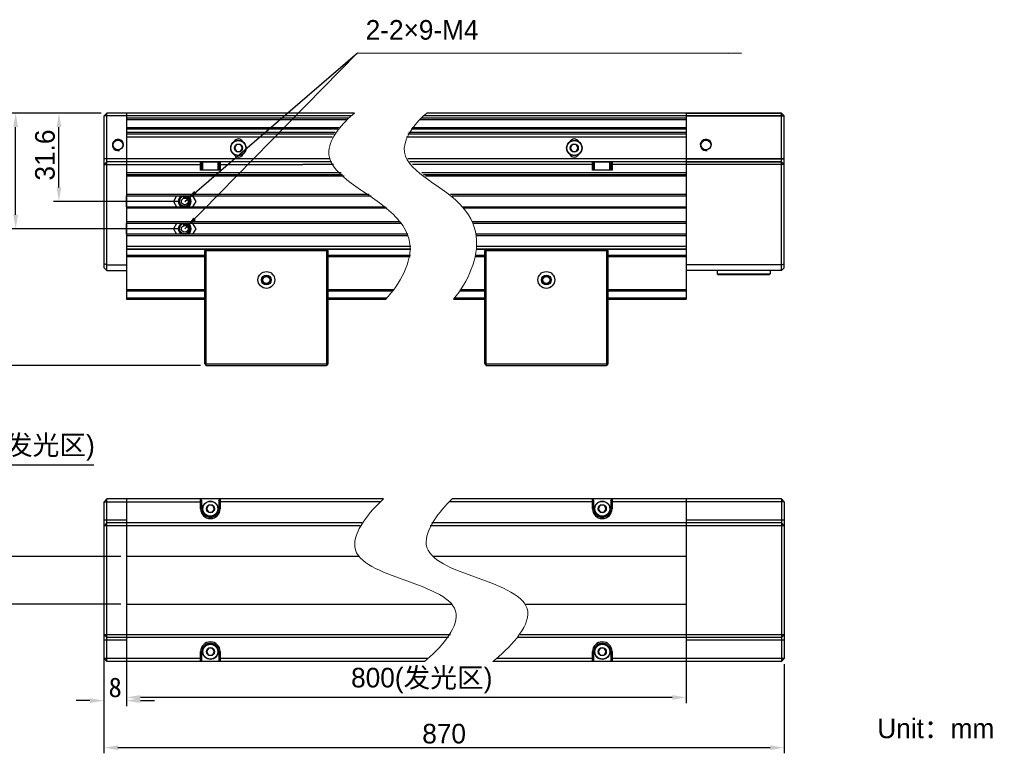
# Model space of a CAD drawing. Header units: millimetres. Extents: x 36 to 303, y 54 to 189.
# Tile 2 of 2: x 127 to 303, y 54 to 185. Entities that reach past the tile are written whole.
import ezdxf

# ---------------------------------------------------------------- set-up
doc = ezdxf.new("R2010")
doc.units = ezdxf.units.MM
doc.header["$PDSIZE"] = -5
for name, color, linetype, lineweight in [('标注', 3, 'Continuous', 25), ('粗实线', 7, 'Continuous', 30), ('细实线', 7, 'Continuous', 15)]:
    doc.layers.add(name, color=color, linetype=linetype, lineweight=lineweight)
doc.dimstyles.new('CST Standard', dxfattribs={"dimtxt": 3.5, "dimasz": 2.5, "dimexe": 1, "dimexo": 1, "dimgap": 0.6, "dimtad": 1, "dimtoh": 1, "dimdsep": 46, "dimtxsty": 'Standard', "dimcen": -2.5, "dimdle": 5, "dimadec": 1, "dimazin": 2, "dimtfac": 1, "dimtofl": 0, "dimtmove": 0, "dimatfit": 0, "dimfxl": 1, "dimtolj": 1, "dimarcsym": 0})

# ---------------------------------------------------------------- blocks, each defined once
blk = doc.blocks.new('*X1')
at = {"layer": 'Defpoints', "color": 0}
for p in [(119.39, 89.58), (145.99, 89.58), (145.99, 81.08)]:
    blk.add_point(p, dxfattribs=at)
at = {"layer": '标注', "color": 9, "linetype": 'Continuous', "lineweight": -2, "ltscale": 3}
for p, q in [((117.29, 92.08), (117.29, 105.93)), ((117.29, 105.93), (140.16, 105.93)), ((117.29, 78.58), (117.29, 76.08))]:
    blk.add_line(p, q, dxfattribs=at)
at = {"layer": '标注', "color": 0, "linetype": 'Continuous', "lineweight": -2, "ltscale": 3}
for p, q in [((144.99, 89.58), (116.29, 89.58)), ((144.99, 81.08), (116.29, 81.08))]:
    blk.add_line(p, q, dxfattribs=at)
at = {"layer": '标注', "color": 9}
for points in [[(116.88, 92.08), (117.71, 92.08), (117.29, 89.58)], [(117.71, 78.58), (116.88, 78.58), (117.29, 81.08)]]:
    blk.add_solid(points, dxfattribs=at)
at = {"layer": '标注', "color": 7, "insert": (129.03, 108.94), "char_height": 3.5, "attachment_point": 5}
blk.add_mtext('\\A1;{\\fFZLanTingHei-R-GBK|b0|i0|c134|p2;\\C0;17(发光区)}', dxfattribs=at)
blk = doc.blocks.new('*X2')
at = {"layer": 'Defpoints', "color": 0}
for p in [(145.99, 89.58), (245.99, 89.58), (145.99, 64.4)]:
    blk.add_point(p, dxfattribs=at)
at = {"layer": '标注', "color": 0, "linetype": 'Continuous', "lineweight": -2, "ltscale": 3}
for p, q in [((145.99, 88.58), (145.99, 63.4)), ((245.99, 88.58), (245.99, 63.4))]:
    blk.add_line(p, q, dxfattribs=at)
at = {"layer": '标注', "color": 9, "linetype": 'Continuous', "lineweight": -2, "ltscale": 3}
blk.add_line((243.49, 64.4), (148.49, 64.4), dxfattribs=at)
at = {"layer": '标注', "color": 9}
for points in [[(148.49, 64.82), (148.49, 63.99), (145.99, 64.4)], [(243.49, 63.99), (243.49, 64.82), (245.99, 64.4)]]:
    blk.add_solid(points, dxfattribs=at)
at = {"layer": '标注', "color": 7, "insert": (198.75, 67.41), "char_height": 3.5, "attachment_point": 5}
blk.add_mtext('\\A1;{\\fFZLanTingHei-R-GBK|b0|i0|c134|p2;\\C0;800(发光区)}', dxfattribs=at)
blk = doc.blocks.new('*X3')
at = {"layer": 'Defpoints', "color": 0}
for p in [(126.21, 168.73), (142.49, 168.73), (156.41, 148.06)]:
    blk.add_point(p, dxfattribs=at)
at = {"layer": '标注', "color": 0, "linetype": 'Continuous', "lineweight": -2, "ltscale": 3}
for p, q in [((141.49, 168.73), (125.21, 168.73)), ((155.41, 148.06), (125.21, 148.06))]:
    blk.add_line(p, q, dxfattribs=at)
at = {"layer": '标注', "color": 9, "linetype": 'Continuous', "lineweight": -2, "ltscale": 3}
blk.add_line((126.21, 150.56), (126.21, 166.23), dxfattribs=at)
at = {"layer": '标注', "color": 9}
for points in [[(126.63, 166.23), (125.79, 166.23), (126.21, 168.73)], [(125.79, 150.56), (126.63, 150.56), (126.21, 148.06)]]:
    blk.add_solid(points, dxfattribs=at)
at = {"layer": '标注', "color": 7, "insert": (123.75, 158.13), "char_height": 3.5, "attachment_point": 5, "rotation": 90}
blk.add_mtext('\\A1;\\A1;{\\fFZLanTingHei-R-GBK|b0|i0|c134|p2;\\C0;41.4}', dxfattribs=at)
blk = doc.blocks.new('*X4')
at = {"layer": 'Defpoints', "color": 0}
for p in [(142.49, 168.73), (119.24, 123.68), (160.24, 123.68)]:
    blk.add_point(p, dxfattribs=at)
at = {"layer": '标注', "color": 0, "linetype": 'Continuous', "lineweight": -2, "ltscale": 3}
for p, q in [((141.49, 168.73), (118.24, 168.73)), ((159.24, 123.68), (118.24, 123.68))]:
    blk.add_line(p, q, dxfattribs=at)
at = {"layer": '标注', "color": 9, "linetype": 'Continuous', "lineweight": -2, "ltscale": 3}
blk.add_line((119.24, 166.23), (119.24, 126.18), dxfattribs=at)
at = {"layer": '标注', "color": 9}
for points in [[(119.65, 166.23), (118.82, 166.23), (119.24, 168.73)], [(118.82, 126.18), (119.65, 126.18), (119.24, 123.68)]]:
    blk.add_solid(points, dxfattribs=at)
at = {"layer": '标注', "color": 7, "insert": (116.74, 148.52), "char_height": 3.5, "attachment_point": 5, "rotation": 90}
blk.add_mtext('\\A1;\\A1;{\\fFZLanTingHei-R-GBK|b0|i0|c134|p2;\\C0;90.1}', dxfattribs=at)
blk = doc.blocks.new('*X5')
at = {"layer": 'Defpoints', "color": 0}
for p in [(133.95, 168.73), (142.49, 168.73), (156.41, 152.96)]:
    blk.add_point(p, dxfattribs=at)
at = {"layer": '标注', "color": 0, "linetype": 'Continuous', "lineweight": -2, "ltscale": 3}
for p, q in [((141.49, 168.73), (132.95, 168.73)), ((155.41, 152.96), (132.95, 152.96))]:
    blk.add_line(p, q, dxfattribs=at)
at = {"layer": '标注', "color": 9, "linetype": 'Continuous', "lineweight": -2, "ltscale": 3}
blk.add_line((133.95, 155.46), (133.95, 166.23), dxfattribs=at)
at = {"layer": '标注', "color": 9}
for points in [[(134.36, 166.23), (133.53, 166.23), (133.95, 168.73)], [(133.53, 155.46), (134.36, 155.46), (133.95, 152.96)]]:
    blk.add_solid(points, dxfattribs=at)
at = {"layer": '标注', "color": 7, "insert": (131.46, 161.23), "char_height": 3.5, "attachment_point": 5, "rotation": 90}
blk.add_mtext('\\A1;\\A1;{\\fFZLanTingHei-R-GBK|b0|i0|c134|p2;\\C0;31.6}', dxfattribs=at)
blk = doc.blocks.new('*X6')
at = {"layer": '标注', "linetype": 'Continuous', "ltscale": 3}
blk.add_hatch(color=9, dxfattribs=at).paths.add_polyline_path([(156.41, 148.06), (157.94, 150.06), (158.39, 149.62)], flags=0)
at = {"layer": '标注', "color": 9, "linetype": 'Continuous', "ltscale": 3}
for p, q in [((156.41, 148.06), (187.25, 179.5)), ((187.25, 179.5), (255.87, 179.42))]:
    blk.add_line(p, q, dxfattribs=at)
at = {"layer": '标注', "color": 7, "ltscale": 3}
blk.add_line((255.87, 179.42), (255.87, 179.42), dxfattribs=at)
blk = doc.blocks.new('*X7')
at = {"layer": '标注', "linetype": 'Continuous', "ltscale": 3}
blk.add_hatch(color=9, dxfattribs=at).paths.add_polyline_path([(156.41, 152.96), (158.1, 154.82), (158.51, 154.35)], flags=0)
at = {"layer": '标注', "color": 9, "linetype": 'Continuous', "ltscale": 3}
for p, q in [((156.41, 152.96), (187.25, 179.5)), ((187.25, 179.5), (253.62, 179.42))]:
    blk.add_line(p, q, dxfattribs=at)
at = {"layer": '标注', "color": 7, "ltscale": 3}
blk.add_line((253.62, 179.42), (253.62, 179.42), dxfattribs=at)
blk = doc.blocks.new('*X8')
at = {"layer": 'Defpoints', "color": 0}
for p in [(141.99, 99.33), (263.49, 71.33), (141.99, 55.43)]:
    blk.add_point(p, dxfattribs=at)
at = {"layer": '标注', "color": 0, "linetype": 'Continuous', "lineweight": -2, "ltscale": 3}
for p, q in [((141.99, 98.33), (141.99, 54.43)), ((263.49, 70.33), (263.49, 54.43))]:
    blk.add_line(p, q, dxfattribs=at)
at = {"layer": '标注', "color": 9, "linetype": 'Continuous', "lineweight": -2, "ltscale": 3}
blk.add_line((260.99, 55.43), (144.49, 55.43), dxfattribs=at)
at = {"layer": '标注', "color": 9}
for points in [[(144.49, 55.84), (144.49, 55.01), (141.99, 55.43)], [(260.99, 55.01), (260.99, 55.84), (263.49, 55.43)]]:
    blk.add_solid(points, dxfattribs=at)
at = {"layer": '标注', "color": 7, "insert": (202.74, 57.91), "char_height": 3.5, "attachment_point": 5}
blk.add_mtext('\\A1;{\\fFZLanTingHei-R-GBK|b0|i0|c134|p2;\\C0;870}', dxfattribs=at)
blk = doc.blocks.new('*X12')
at = {"layer": 'Defpoints', "color": 0}
for p in [(141.99, 71.33), (145.99, 71.33), (141.99, 63.83)]:
    blk.add_point(p, dxfattribs=at)
at = {"layer": '标注', "color": 0, "linetype": 'Continuous', "lineweight": -2, "ltscale": 3}
for p, q in [((141.99, 70.33), (141.99, 62.83)), ((145.99, 70.33), (145.99, 62.83))]:
    blk.add_line(p, q, dxfattribs=at)
at = {"layer": '标注', "color": 9, "linetype": 'Continuous', "lineweight": -2, "ltscale": 3}
for p, q in [((139.49, 63.83), (136.99, 63.83)), ((148.49, 63.83), (150.99, 63.83))]:
    blk.add_line(p, q, dxfattribs=at)
at = {"layer": '标注', "color": 9}
for points in [[(139.49, 63.41), (139.49, 64.24), (141.99, 63.83)], [(148.49, 64.24), (148.49, 63.41), (145.99, 63.83)]]:
    blk.add_solid(points, dxfattribs=at)
at = {"layer": '标注', "color": 7, "insert": (143.99, 66.18), "char_height": 3.5, "attachment_point": 5}
blk.add_mtext('\\A1;8', dxfattribs=at)

msp = doc.modelspace()

# ---------------------------------------------------------------- linework, layer by layer
at = {"layer": '标注', "color": 0, "ltscale": 3}
for p, q in [((145.9923, 151.981), (145.9923, 153.931)), ((145.9923, 147.081), (145.9923, 149.031))]:
    msp.add_line(p, q, dxfattribs=at)
at = {"layer": '粗实线', "color": 0, "linetype": 'Continuous'}
for p, q in [((141.9923, 168.231), (142.4923, 168.731)), ((141.9923, 141.1048), (141.9923, 168.231)), ((186.1466, 168.231), (141.9923, 168.231)), ((142.4923, 140.6048), (142.4923, 168.731)), ((186.7517, 168.731), (142.4923, 168.731)), ((145.9923, 168.731), (145.9923, 135.481)), ((145.9923, 167.856), (185.7167, 167.856)), ((145.9923, 167.606), (185.4416, 167.606)), ((198.3938, 167.606), (245.9923, 167.606)), ((198.6536, 167.856), (245.9923, 167.856)), ((263.4923, 168.231), (199.0608, 168.231)), ((262.9923, 168.731), (199.6358, 168.731)), ((245.9923, 168.731), (245.9923, 135.481)), ((183.9865, 166.106), (145.9923, 166.106)), ((183.7778, 165.856), (145.9923, 165.856)), ((245.9923, 165.856), (196.8472, 165.856)), ((245.9923, 166.106), (197.0375, 166.106)), ((183.3008, 165.231), (145.9923, 165.231)), ((183.1287, 164.981), (145.9923, 164.981)), ((145.9923, 164.481), (182.8181, 164.481)), ((195.9923, 164.481), (245.9923, 164.481)), ((245.9923, 164.981), (196.2695, 164.981)), ((245.9923, 165.231), (196.42, 165.231)), ((165.6335, 163.1062), (165.2748, 162.4848)), ((165.2748, 162.4848), (165.6335, 161.8634)), ((166.351, 163.1062), (165.6335, 163.1062)), ((165.6335, 161.8634), (166.351, 161.8634)), ((166.7098, 162.4848), (166.351, 163.1062)), ((166.351, 161.8634), (166.7098, 162.4848)), ((225.6335, 163.1062), (225.2748, 162.4848)), ((225.2748, 162.4848), (225.6335, 161.8634)), ((226.351, 163.1062), (225.6335, 163.1062)), ((225.6335, 161.8634), (226.351, 161.8634)), ((226.7098, 162.4848), (226.351, 163.1062)), ((226.351, 161.8634), (226.7098, 162.4848)), ((182.3885, 160.531), (141.9923, 160.531)), ((263.4923, 160.531), (196.2569, 160.531)), ((141.9923, 159.531), (142.4923, 160.031)), ((141.9923, 159.531), (159.4923, 159.531)), ((159.6673, 160.031), (142.4923, 160.031)), ((159.2423, 158.531), (159.2423, 160.031)), ((159.4923, 159.781), (159.2423, 160.031)), ((162.7423, 158.531), (159.2423, 158.531)), ((159.4923, 158.531), (159.4923, 159.781)), ((159.4923, 159.781), (159.6173, 159.781)), ((159.6173, 159.981), (159.6673, 160.031)), ((159.6173, 158.531), (159.6173, 159.981)), ((162.3673, 159.981), (159.6173, 159.981)), ((162.3173, 160.031), (159.6673, 160.031)), ((177.3173, 160.031), (162.3173, 160.031)), ((162.3673, 159.981), (162.3173, 160.031)), ((162.3673, 158.531), (162.3673, 159.981)), ((162.3673, 159.781), (162.4923, 159.781)), ((162.4923, 159.781), (162.7423, 160.031)), ((162.4923, 159.781), (162.4923, 158.531)), ((162.4923, 159.531), (177.4923, 159.531)), ((162.7423, 160.031), (162.7423, 158.531)), ((182.6453, 160.031), (177.3173, 160.031)), ((182.9717, 159.531), (177.4923, 159.531)), ((214.6673, 160.031), (196.6333, 160.031)), ((214.4923, 159.531), (197.0799, 159.531)), ((229.4923, 159.531), (214.4923, 159.531)), ((229.6673, 160.031), (214.6673, 160.031)), ((229.4923, 159.781), (229.2423, 160.031)), ((229.2423, 158.531), (229.2423, 160.031)), ((232.7423, 158.531), (229.2423, 158.531)), ((229.4923, 159.781), (229.6173, 159.781)), ((229.4923, 158.531), (229.4923, 159.781)), ((229.6173, 159.981), (229.6673, 160.031)), ((232.3673, 159.981), (229.6173, 159.981)), ((229.6173, 158.531), (229.6173, 159.981)), ((232.3173, 160.031), (229.6673, 160.031)), ((232.3673, 159.981), (232.3173, 160.031)), ((262.9923, 160.031), (232.3173, 160.031)), ((232.3673, 158.531), (232.3673, 159.981)), ((232.3673, 159.781), (232.4923, 159.781)), ((232.4923, 159.781), (232.7423, 160.031)), ((232.4923, 159.781), (232.4923, 158.531)), ((263.4923, 159.531), (232.4923, 159.531)), ((232.7423, 160.031), (232.7423, 158.531)), ((184.3297, 158.031), (145.9923, 158.031)), ((145.9923, 157.781), (184.6044, 157.781)), ((145.9923, 157.531), (184.8909, 157.531)), ((245.9923, 158.031), (198.7648, 158.031)), ((199.0838, 157.781), (245.9923, 157.781)), ((199.4103, 157.531), (245.9923, 157.531)), ((189.3789, 154.181), (145.9923, 154.181)), ((145.9923, 153.931), (189.7249, 153.931)), ((245.9923, 154.181), (203.8599, 154.181)), ((204.1565, 153.931), (245.9923, 153.931)), ((145.9923, 151.981), (192.2449, 151.981)), ((192.5354, 151.731), (145.9923, 151.731)), ((206.12, 151.981), (245.9923, 151.981)), ((245.9923, 151.731), (206.3242, 151.731)), ((194.901, 149.281), (145.9923, 149.281)), ((195.0912, 149.031), (145.9923, 149.031)), ((245.9923, 149.281), (207.8328, 149.281)), ((245.9923, 149.031), (207.9409, 149.031)), ((196.234, 147.081), (145.9923, 147.081)), ((196.336, 146.831), (145.9923, 146.831)), ((245.9923, 147.081), (208.52, 147.081)), ((245.9923, 146.831), (208.5615, 146.831)), ((145.9923, 144.981), (196.7689, 144.981)), ((145.9923, 144.481), (196.7921, 144.481)), ((160.1584, 144.3472), (145.9923, 144.3472)), ((160.2423, 144.431), (159.9923, 144.181)), ((160.2423, 144.181), (160.1173, 144.306)), ((160.2423, 144.431), (181.7423, 144.431)), ((181.7423, 144.431), (181.9923, 144.181)), ((181.8673, 144.306), (181.7423, 144.181)), ((196.7921, 144.3472), (181.8262, 144.3472)), ((210.1584, 144.3472), (208.604, 144.3472)), ((208.6175, 144.481), (245.9923, 144.481)), ((208.653, 144.981), (245.9923, 144.981)), ((210.2423, 144.431), (209.9923, 144.181)), ((210.2423, 144.181), (210.1173, 144.306)), ((210.2423, 144.431), (231.7423, 144.431)), ((231.7423, 144.431), (231.9923, 144.181)), ((231.8673, 144.306), (231.7423, 144.181)), ((245.9923, 144.3472), (231.8262, 144.3472)), ((145.9923, 143.381), (159.9923, 143.381)), ((145.9923, 143.131), (159.9923, 143.131)), ((159.9923, 123.931), (159.9923, 144.181)), ((160.2423, 123.931), (160.2423, 144.181)), ((160.2423, 144.181), (181.7423, 144.181)), ((181.7423, 144.181), (181.7423, 123.931)), ((181.9923, 144.181), (181.9923, 123.931)), ((181.9923, 143.381), (196.7192, 143.381)), ((181.9923, 143.131), (196.6805, 143.131)), ((208.4058, 143.131), (209.9923, 143.131)), ((208.4573, 143.381), (209.9923, 143.381)), ((209.9923, 123.931), (209.9923, 144.181)), ((210.2423, 144.181), (231.7423, 144.181)), ((210.2423, 123.931), (210.2423, 144.181)), ((231.7423, 144.181), (231.7423, 123.931)), ((231.9923, 144.181), (231.9923, 123.931)), ((231.9923, 143.381), (245.9923, 143.381)), ((231.9923, 143.131), (245.9923, 143.131)), ((142.4923, 141.6048), (141.9923, 141.8119)), ((142.4923, 140.6048), (141.9923, 141.1048)), ((142.4923, 141.6048), (145.9923, 141.6048)), ((142.4923, 140.6048), (145.9923, 140.6048)), ((145.9923, 137.231), (159.9923, 137.231)), ((181.9923, 137.231), (193.8011, 137.231)), ((205.7275, 137.231), (209.9923, 137.231)), ((231.9923, 137.231), (245.9923, 137.231)), ((145.9923, 136.981), (159.9923, 136.981)), ((145.9923, 135.7223), (159.9923, 135.7223)), ((145.9923, 135.481), (159.9923, 135.481)), ((181.9923, 136.981), (193.6046, 136.981)), ((181.9923, 135.7223), (192.527, 135.7223)), ((181.9923, 135.481), (192.3034, 135.481)), ((204.4115, 135.481), (209.9923, 135.481)), ((204.6078, 135.7223), (209.9923, 135.7223)), ((205.5545, 136.981), (209.9923, 136.981)), ((231.9923, 136.981), (245.9923, 136.981)), ((231.9923, 135.7223), (245.9923, 135.7223)), ((231.9923, 135.481), (245.9923, 135.481)), ((159.9923, 123.931), (160.2423, 123.681)), ((160.2423, 123.931), (160.1173, 123.806)), ((160.2423, 123.931), (181.7423, 123.931)), ((160.2423, 123.681), (181.7423, 123.681)), ((181.9923, 123.931), (181.7423, 123.681)), ((181.8673, 123.806), (181.7423, 123.931)), ((209.9923, 123.931), (210.2423, 123.681)), ((210.2423, 123.931), (210.1173, 123.806)), ((210.2423, 123.931), (231.7423, 123.931)), ((210.2423, 123.681), (231.7423, 123.681)), ((231.8673, 123.806), (231.7423, 123.931)), ((231.9923, 123.931), (231.7423, 123.681)), ((141.9923, 99.3263), (142.4923, 99.8263)), ((141.9923, 71.3263), (141.9923, 99.3263)), ((141.9923, 99.3263), (159.4923, 99.3263)), ((142.4923, 70.8263), (142.4923, 99.8263)), ((191.8836, 99.8263), (142.4923, 99.8263)), ((145.9923, 99.8263), (145.9923, 70.8263)), ((159.2423, 98.0763), (159.2423, 99.8263)), ((159.4923, 99.5763), (159.2423, 99.8263)), ((159.4923, 98.0763), (159.4923, 99.5763)), ((160.6335, 98.6977), (160.2748, 98.0763)), ((161.351, 98.6977), (160.6335, 98.6977)), ((161.7098, 98.0763), (161.351, 98.6977)), ((162.4923, 99.5763), (162.7423, 99.8263)), ((162.4923, 99.5763), (162.4923, 98.0763)), ((174.4923, 99.3263), (162.4923, 99.3263)), ((162.7423, 99.8263), (162.7423, 98.0763)), ((191.3365, 99.3263), (174.4923, 99.3263)), ((217.4923, 99.3263), (203.6448, 99.3263)), ((262.9923, 99.8263), (204.1682, 99.8263)), ((229.4923, 99.3263), (217.4923, 99.3263)), ((229.4923, 99.5763), (229.2423, 99.8263)), ((229.2423, 98.0763), (229.2423, 99.8263)), ((229.4923, 98.0763), (229.4923, 99.5763)), ((230.6335, 98.6977), (230.2748, 98.0763)), ((231.351, 98.6977), (230.6335, 98.6977)), ((231.7098, 98.0763), (231.351, 98.6977)), ((232.4923, 99.5763), (232.7423, 99.8263)), ((232.4923, 99.5763), (232.4923, 98.0763)), ((263.4923, 99.3263), (232.4923, 99.3263)), ((232.7423, 99.8263), (232.7423, 98.0763)), ((245.9923, 99.8263), (245.9923, 70.8263)), ((263.4923, 99.3263), (262.9923, 99.8263)), ((262.9923, 99.8263), (262.9923, 70.8263)), ((263.4923, 99.3263), (263.4923, 71.3263)), ((159.2423, 98.0763), (159.4923, 98.0763)), ((160.2748, 98.0763), (160.6335, 97.455)), ((160.6335, 97.455), (161.351, 97.455)), ((161.351, 97.455), (161.7098, 98.0763)), ((162.7423, 98.0763), (162.4923, 98.0763)), ((229.2423, 98.0763), (229.4923, 98.0763)), ((230.2748, 98.0763), (230.6335, 97.455)), ((230.6335, 97.455), (231.351, 97.455)), ((231.351, 97.455), (231.7098, 98.0763)), ((232.7423, 98.0763), (232.4923, 98.0763)), ((145.9923, 96.0512), (141.9923, 96.0512)), ((141.9923, 95.0512), (142.4923, 95.5512)), ((187.7309, 95.0512), (141.9923, 95.0512)), ((188.0479, 95.5512), (142.4923, 95.5512)), ((263.4923, 95.0512), (200.2477, 95.0512)), ((262.9923, 95.5512), (200.5359, 95.5512)), ((263.4923, 96.0512), (245.9923, 96.0512)), ((263.4923, 95.0512), (262.9923, 95.5512)), ((187.597, 89.5763), (145.9923, 89.5763)), ((245.9923, 89.5763), (200.8248, 89.5763)), ((145.9923, 81.0763), (204.0394, 81.0763)), ((217.1755, 81.0763), (245.9923, 81.0763)), ((141.9923, 75.6015), (142.4923, 75.1015)), ((203.8792, 75.6015), (141.9923, 75.6015)), ((145.9923, 74.6015), (141.9923, 74.6015)), ((203.5285, 75.1015), (142.4923, 75.1015)), ((262.9923, 75.1015), (215.9588, 75.1015)), ((263.4923, 75.6015), (216.3409, 75.6015)), ((263.4923, 74.6015), (245.9923, 74.6015)), ((263.4923, 75.6015), (262.9923, 75.1015)), ((159.2423, 70.8263), (159.2423, 72.5763)), ((159.2423, 72.5763), (159.4923, 72.5763)), ((159.4923, 71.0763), (159.4923, 72.5763)), ((160.6335, 73.1977), (160.2748, 72.5763)), ((160.2748, 72.5763), (160.6335, 71.955)), ((161.351, 73.1977), (160.6335, 73.1977)), ((161.7098, 72.5763), (161.351, 73.1977)), ((161.351, 71.955), (161.7098, 72.5763)), ((162.4923, 72.5763), (162.4923, 71.0763)), ((162.7423, 72.5763), (162.4923, 72.5763)), ((162.7423, 72.5763), (162.7423, 70.8263)), ((229.2423, 72.5763), (229.4923, 72.5763)), ((229.2423, 70.8263), (229.2423, 72.5763)), ((229.4923, 71.0763), (229.4923, 72.5763)), ((230.6335, 73.1977), (230.2748, 72.5763)), ((230.2748, 72.5763), (230.6335, 71.955)), ((231.351, 73.1977), (230.6335, 73.1977)), ((231.7098, 72.5763), (231.351, 73.1977)), ((231.351, 71.955), (231.7098, 72.5763)), ((232.7423, 72.5763), (232.4923, 72.5763)), ((232.4923, 72.5763), (232.4923, 71.0763)), ((232.7423, 72.5763), (232.7423, 70.8263)), ((159.4923, 71.3263), (141.9923, 71.3263)), ((141.9923, 71.3263), (142.4923, 70.8263)), ((199.226, 70.8263), (142.4923, 70.8263)), ((159.2423, 70.8263), (159.4923, 71.0763)), ((160.6335, 71.955), (161.351, 71.955)), ((174.4923, 71.3263), (162.4923, 71.3263)), ((162.7423, 70.8263), (162.4923, 71.0763)), ((194.2423, 71.3263), (174.4923, 71.3263)), ((199.8418, 71.3263), (194.2423, 71.3263)), ((262.9923, 70.8263), (211.4251, 70.8263)), ((214.4923, 71.3263), (212.0684, 71.3263)), ((229.4923, 71.3263), (214.4923, 71.3263)), ((229.2423, 70.8263), (229.4923, 71.0763)), ((230.6335, 71.955), (231.351, 71.955)), ((263.4923, 71.3263), (232.4923, 71.3263)), ((232.7423, 70.8263), (232.4923, 71.0763)), ((263.4923, 71.3263), (262.9923, 70.8263))]:
    msp.add_line(p, q, dxfattribs=at)
at = {"layer": '粗实线', "color": 0}
for p, q in [((245.9923, 168.731), (262.9923, 168.731)), ((245.9923, 168.231), (263.4923, 168.231)), ((262.9923, 140.6048), (262.9923, 168.731)), ((263.4923, 168.231), (262.9923, 168.731)), ((263.4923, 141.1048), (263.4923, 168.231)), ((245.9923, 160.531), (263.4923, 160.531)), ((245.9923, 160.031), (262.9923, 160.031)), ((263.4923, 159.531), (245.9923, 159.5311)), ((263.4923, 159.531), (262.9923, 160.031)), ((154.9549, 153.931), (154.392, 152.956)), ((156.856, 153.8507), (156.8584, 153.8496)), ((158.4334, 152.956), (157.8705, 153.931)), ((154.392, 152.956), (154.9549, 151.981)), ((157.8705, 151.981), (158.4334, 152.956)), ((154.9549, 149.031), (154.392, 148.056)), ((154.392, 148.056), (154.9549, 147.081)), ((156.856, 148.9507), (156.8584, 148.9496)), ((158.4334, 148.056), (157.8705, 149.031)), ((157.8705, 147.081), (158.4334, 148.056)), ((262.9923, 141.6048), (245.9923, 141.6048)), ((262.9923, 141.6048), (263.4923, 141.8119)), ((262.9923, 140.6048), (263.4923, 141.1048)), ((262.9923, 140.6048), (245.9923, 140.6048)), ((251.4923, 140.6048), (251.4923, 140.0298)), ((251.6423, 139.8798), (251.4923, 140.0298)), ((251.4923, 140.0298), (260.9923, 140.0298)), ((251.6423, 139.8798), (260.8422, 139.8798)), ((260.8423, 139.8798), (260.9923, 140.0298)), ((260.9923, 140.6048), (260.9923, 140.0298))]:
    msp.add_line(p, q, dxfattribs=at)
for centre, radius in [((144.4923, 163.031), 0.875), ((249.4923, 163.031), 0.875), ((156.4127, 152.956), 0.6), ((156.4127, 148.056), 0.6)]:
    msp.add_circle(centre, radius, dxfattribs=at)
at = {"layer": '粗实线', "color": 0, "linetype": 'Continuous'}
for centre, radius in [((165.9923, 162.4848), 1.375), ((165.9923, 162.4848), 1.325), ((225.9923, 162.4848), 1.375), ((225.9923, 162.4848), 1.325), ((165.9923, 162.4848), 0.7175), ((225.9923, 162.4848), 0.7175), ((170.9923, 138.931), 1.5), ((170.9923, 138.931), 0.875), ((170.9923, 138.931), 0.625), ((220.9923, 138.931), 1.5), ((220.9923, 138.931), 0.875), ((220.9923, 138.931), 0.625), ((160.9923, 98.0763), 1.375), ((160.9923, 98.0763), 1.325), ((160.9923, 98.0763), 0.7175), ((230.9923, 98.0763), 1.375), ((230.9923, 98.0763), 1.325), ((230.9923, 98.0763), 0.7175), ((160.9923, 72.5763), 1.375), ((160.9923, 72.5763), 1.325), ((230.9923, 72.5763), 1.375), ((230.9923, 72.5763), 1.325), ((160.9923, 72.5763), 0.7175), ((230.9923, 72.5763), 0.7175)]:
    msp.add_circle(centre, radius, dxfattribs=at)
at = {"layer": '粗实线', "color": 0}
for centre, radius, start, end in [((144.4923, 163.031), 1, 345, 285), ((249.4923, 163.031), 1, 345, 285), ((156.4127, 152.956), 1.15, 122.023983, 237.976017), ((156.4127, 152.956), 1, 102.838567, 257.161433), ((156.4127, 152.956), 0.7873, 49.620725, 108.545457), ((156.4127, 152.956), 1, 282.838566, 77.161434), ((156.4448, 152.9412), 0.9981, 65.27709, 65.522589), ((156.4455, 152.9426), 0.9966, 63.094722, 65.277616), ((156.4119, 152.9552), 0.7884, 46.190852, 49.615885), ((156.4127, 152.956), 1.15, 302.023866, 57.976134), ((156.4127, 148.056), 1.15, 122.023982, 237.976018), ((156.4127, 148.056), 1, 102.83857, 257.161426), ((156.4127, 148.056), 0.7873, 49.620725, 108.545457), ((156.4127, 148.056), 1, 282.838569, 77.161433), ((156.4448, 148.0412), 0.9981, 65.27709, 65.522589), ((156.4455, 148.0426), 0.9966, 63.094722, 65.277616), ((156.4119, 148.0552), 0.7884, 46.190852, 49.615885), ((156.4127, 148.056), 1.15, 302.023866, 57.976134)]:
    msp.add_arc(centre, radius, start, end, dxfattribs=at)
at = {"layer": '粗实线', "color": 0, "linetype": 'Continuous'}
for centre, radius, start, end in [((165.9923, 163.231), 0.875, 26.571938, 153.428062), ((225.9923, 163.231), 0.875, 26.571938, 153.428062), ((165.9923, 161.731), 0.875, 205.655746, 334.344254), ((225.9923, 161.731), 0.875, 205.655746, 334.344254), ((160.9923, 98.0763), 1.75, 180, 0), ((160.9923, 98.0763), 1.5, 180, 0), ((230.9923, 98.0763), 1.75, 180, 360), ((230.9923, 98.0763), 1.5, 180, 360), ((160.9923, 72.5763), 1.75, 0, 180), ((160.9923, 72.5763), 1.5, 0, 180), ((230.9923, 72.5763), 1.75, 0, 180), ((230.9923, 72.5763), 1.5, 0, 180)]:
    msp.add_arc(centre, radius, start, end, dxfattribs=at)
at = {"layer": '粗实线', "color": 0}
for points, knots in [([(155.486, 152.956), (155.4829, 153.0373), (155.4983, 153.2013), (155.5841, 153.4323), (155.7262, 153.6339), (155.9147, 153.7927), (156.1203, 153.891), (156.262, 153.9231), (156.3246, 153.931)], [0, 0, 0, 0, 424.99099052, 849.98432093, 1274.99960678, 1700.0470265, 2125.11493875, 2454.08731703, 2454.08731703, 2454.08731703, 2454.08731703]), ([(156.1623, 153.7024), (156.1602, 153.7013), (156.1572, 153.6997), (156.1532, 153.6973), (156.1503, 153.6954), (156.1474, 153.6934), (156.1452, 153.6915), (156.1429, 153.6892), (156.1444, 153.6875), (156.1466, 153.6875), (156.1493, 153.6875), (156.1528, 153.688), (156.1562, 153.6886), (156.1608, 153.6894), (156.1665, 153.6907), (156.1757, 153.6928), (156.1872, 153.6955), (156.2056, 153.6999), (156.2286, 153.7051), (156.2564, 153.7107), (156.2844, 153.7155), (156.3125, 153.7195), (156.3313, 153.7216), (156.3407, 153.7225)], [0, 0, 0, 0, 251.08029865, 376.05544884, 500.33781147, 623.5706245, 743.54899609, 848.74129423, 894.10466645, 952.6102705, 1073.75390808, 1198.36719061, 1324.04283723, 1450.25205115, 1703.53162733, 1957.43173574, 2466.12262428, 2975.40691338, 3994.74066445, 5014.5270642, 6034.5047939, 7054.56753044, 8074.66347806, 8074.66347806, 8074.66347806, 8074.66347806]), ([(157.3736, 153.2329), (157.3493, 153.2886), (157.2903, 153.3958), (157.1733, 153.5368), (157.0313, 153.6528), (156.8693, 153.7384), (156.6933, 153.7893), (156.5106, 153.8022), (156.3296, 153.7754), (156.2157, 153.7309), (156.1623, 153.7024)], [0, 0, 0, 0, 402.67533456, 805.13869851, 1207.39619944, 1609.40845851, 2011.14833748, 2412.5911436, 2813.65409348, 3214.36446808, 3214.36446808, 3214.36446808, 3214.36446808]), ([(156.3407, 153.7225), (156.3959, 153.7276), (156.5077, 153.7274), (156.6716, 153.6929), (156.825, 153.6256), (156.916, 153.5607), (156.9577, 153.5242)], [0, 0, 0, 0, 429.20233583, 858.29146789, 1287.3116454, 1716.26944407, 1716.26944407, 1716.26944407, 1716.26944407]), ([(156.5717, 153.931), (156.5889, 153.9289), (156.6867, 153.9139), (156.7819, 153.8842), (156.856, 153.8507)], [0, 0, 0, 0, 169.815634, 969.1826114, 969.1826114, 969.1826114, 969.1826114]), ([(156.9577, 153.5242), (157.0382, 153.4536), (157.1714, 153.2774), (157.2238, 153.063), (157.2285, 152.956)], [0, 0, 0, 0, 483.90674862, 967.93585731, 967.93585731, 967.93585731, 967.93585731]), ([(157.2285, 152.956), (157.2309, 152.8991), (157.2239, 152.7844), (157.1779, 152.6186), (157.099, 152.4656), (156.9907, 152.3319), (156.8577, 152.2228), (156.7056, 152.1424), (156.5405, 152.0938), (156.3692, 152.0785), (156.1981, 152.097), (156.0339, 152.1482), (155.8826, 152.23), (155.7058, 152.375), (155.5416, 152.6153), (155.4903, 152.8426), (155.486, 152.956)], [0, 0, 0, 0, 339.48545597, 678.97854665, 1018.49991476, 1358.00803283, 1697.52517493, 2037.05481164, 2376.59702544, 2716.14887435, 3055.71001321, 3395.29603219, 3734.89816234, 4074.49684254, 4750.68995131, 5427.00899817, 5427.00899817, 5427.00899817, 5427.00899817]), ([(155.486, 148.056), (155.4829, 148.1373), (155.4983, 148.3013), (155.5841, 148.5323), (155.7262, 148.7339), (155.9147, 148.8927), (156.1203, 148.991), (156.262, 149.0231), (156.3246, 149.031)], [0, 0, 0, 0, 418.53565999, 837.07362433, 1255.63321062, 1674.22444269, 2092.83585602, 2416.81023995, 2416.81023995, 2416.81023995, 2416.81023995]), ([(157.2285, 148.056), (157.2309, 147.9991), (157.2239, 147.8844), (157.1779, 147.7186), (157.099, 147.5656), (156.9907, 147.4319), (156.8577, 147.3228), (156.7056, 147.2424), (156.5405, 147.1938), (156.3692, 147.1785), (156.1981, 147.197), (156.0339, 147.2482), (155.8826, 147.33), (155.7058, 147.475), (155.5416, 147.7153), (155.4903, 147.9426), (155.486, 148.056)], [0, 0, 0, 0, 334.42303131, 668.85358348, 1003.31199141, 1337.75734688, 1672.21159182, 2006.67814503, 2341.1570878, 2675.64552199, 3010.14310761, 3344.66520233, 3679.20316797, 4013.7377351, 4679.8474173, 5346.08115958, 5346.08115958, 5346.08115958, 5346.08115958]), ([(156.1623, 148.8024), (156.1602, 148.8013), (156.1572, 148.7997), (156.1532, 148.7973), (156.1503, 148.7954), (156.1474, 148.7934), (156.1452, 148.7915), (156.1429, 148.7892), (156.1444, 148.7875), (156.1466, 148.7875), (156.1493, 148.7875), (156.1528, 148.788), (156.1562, 148.7886), (156.1608, 148.7894), (156.1665, 148.7907), (156.1757, 148.7928), (156.1872, 148.7955), (156.2056, 148.7999), (156.2286, 148.8051), (156.2564, 148.8107), (156.2844, 148.8155), (156.3125, 148.8195), (156.3313, 148.8216), (156.3407, 148.8225)], [0, 0, 0, 0, 247.36594897, 370.49228262, 492.93607744, 614.34584915, 732.54932391, 836.18546261, 880.87775299, 938.51785595, 1057.86935837, 1180.63917764, 1304.45564495, 1428.79778624, 1678.33047778, 1928.47452173, 2429.64010522, 2931.39031082, 3935.64457532, 4940.34479225, 5945.2335087, 6950.20597444, 7955.21115996, 7955.21115996, 7955.21115996, 7955.21115996]), ([(157.3736, 148.3329), (157.3493, 148.3886), (157.2903, 148.4958), (157.1733, 148.6368), (157.0313, 148.7528), (156.8693, 148.8384), (156.6933, 148.8893), (156.5106, 148.9022), (156.3296, 148.8754), (156.2157, 148.8309), (156.1623, 148.8024)], [0, 0, 0, 0, 396.64922767, 793.0896569, 1189.3273039, 1585.32337911, 1981.05115044, 2376.48629467, 2771.54726728, 3166.26094096, 3166.26094096, 3166.26094096, 3166.26094096]), ([(156.3407, 148.8225), (156.3959, 148.8276), (156.5077, 148.8274), (156.6716, 148.7929), (156.825, 148.7256), (156.916, 148.6607), (156.9577, 148.6242)], [0, 0, 0, 0, 422.75917027, 845.40683619, 1267.9865827, 1690.50488679, 1690.50488679, 1690.50488679, 1690.50488679]), ([(156.5717, 149.0311), (156.5889, 149.0289), (156.6867, 149.0139), (156.7819, 148.9842), (156.856, 148.9507)], [0, 0, 0, 0, 167.29213711, 954.63672918, 954.63672918, 954.63672918, 954.63672918]), ([(156.9577, 148.6242), (157.0382, 148.5536), (157.1714, 148.3774), (157.2238, 148.163), (157.2285, 148.056)], [0, 0, 0, 0, 476.71019616, 953.54093268, 953.54093268, 953.54093268, 953.54093268])]:
    msp.add_open_spline(points, degree=3, knots=knots, dxfattribs=at)
at = {"layer": '细实线', "color": 0, "linetype": 'Continuous'}
for centre in [(170.9923, 138.931), (220.9923, 138.931)]:
    msp.add_arc(centre, 0.75, 165, 105, dxfattribs=at)
at = {"layer": '细实线', "color": 0, "ltscale": 3}
for points, knots in [([(186.7517, 168.731), (184.627, 167.0274), (178.3744, 159.5793), (191.1639, 153.9103), (198.7476, 145.1239), (194.8141, 138.157), (192.3034, 135.481)], [0, 0, 0, 0, 402.91408154, 1093.21045818, 1482.19169356, 2025.06927471, 2025.06927471, 2025.06927471, 2025.06927471]), ([(199.6358, 168.731), (197.7406, 167.1338), (191.9688, 159.7424), (204.9233, 155.114), (210.0953, 145.2336), (206.9598, 138.5734), (204.4115, 135.481)], [0, 0, 0, 0, 398.63621031, 1149.32505301, 1495.78054619, 2140.27415889, 2140.27415889, 2140.27415889, 2140.27415889]), ([(191.8836, 99.8263), (189.4035, 97.6153), (183.1963, 89.7912), (195.838, 85.3179), (208.6959, 80.6006), (201.8941, 72.9401), (199.226, 70.8263)], [0, 0, 0, 0, 420.89230848, 881.90563502, 1336.7988508, 1767.99953845, 1767.99953845, 1767.99953845, 1767.99953845]), ([(204.1682, 99.8263), (201.8908, 97.7042), (196.1684, 90.0893), (208.6445, 85.8276), (221.6839, 80.8767), (214.3206, 73.022), (211.4251, 70.8263)], [0, 0, 0, 0, 422.43493794, 915.00880767, 1403.6865115, 1896.82999978, 1896.82999978, 1896.82999978, 1896.82999978])]:
    msp.add_open_spline(points, degree=3, knots=knots, dxfattribs=at)

# ---------------------------------------------------------------- block references
at = {"layer": '标注', "color": 0, "ltscale": 3}
for name in ['*X6', '*X7']:
    msp.add_blockref(name, (0, 0), dxfattribs=at)

# ---------------------------------------------------------------- texts
at = {"layer": '标注', "color": 0, "ltscale": 3, "insert": (188.7289, 185.3339), "char_height": 3.5, "width": 115.974084, "attachment_point": 1}
msp.add_mtext('{\\fFZLanTingHei-R-GBK|b0|i0|c134|p2;2-2×9-M4}', dxfattribs=at)
at = {"layer": '标注', "ltscale": 3, "insert": (280.1142, 60.6163), "char_height": 3.5, "width": 55.615857, "attachment_point": 1}
msp.add_mtext('{\\fFZLanTingHei-R-GBK|b0|i0|c134|p2;\\C0;Unit：mm}', dxfattribs=at)

# ---------------------------------------------------------------- dimensions: what is measured, and where the dimension line sits
at = {"layer": '标注', "color": 0, "ltscale": 3}
for base, p1, p2, angle, text, override, picture, middle in [((119.236, 123.681), (142.4923, 168.731), (160.2423, 123.681), 270, '\\A1;{\\fFZLanTingHei-R-GBK|b0|i0|c134|p2;\\C0;<>}', {"dimdec": 1, "dimlfac": 2, "dimtxsty": 'Standard', "dimsah": 1, "dimclrd": 9, "dimclrt": 7, "dimtzin": 8}, '*X4', (119.236, 148.5224)), ((126.20863363, 168.7310494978), (156.4127140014, 148.0560494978), (142.4922898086, 168.7310494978), 90, '\\A1;{\\fFZLanTingHei-R-GBK|b0|i0|c134|p2;\\C0;<>}', {"dimdec": 1, "dimlfac": 2, "dimtxsty": 'Standard', "dimsah": 1, "dimclrd": 9, "dimclrt": 7, "dimtzin": 8}, '*X3', (126.20863363, 158.1316970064)), ((133.9474476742, 168.7310494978), (156.4127140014, 152.9560494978), (142.4922898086, 168.7310494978), 90, '\\A1;{\\fFZLanTingHei-R-GBK|b0|i0|c134|p2;\\C0;<>}', {"dimdec": 1, "dimlfac": 2, "dimtxsty": 'Standard', "dimsah": 1, "dimclrd": 9, "dimclrt": 7, "dimtzin": 8}, '*X5', (133.9474476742, 161.2310494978)), ((117.2948, 89.5763), (145.9923, 81.0763), (145.9923, 89.5763), 90, '{\\fFZLanTingHei-R-GBK|b0|i0|c134|p2;\\C0;17(发光区)}', {"dimlfac": 2, "dimtxsty": 'Standard', "dimsah": 1, "dimclrd": 9, "dimclrt": 7, "dimtzin": 0}, '*X1', (129.027, 105.927))]:
    dim = msp.add_linear_dim(base=base, p1=p1, p2=p2, angle=angle, text=text, dimstyle='CST Standard', override=override, dxfattribs=at)
    dim.commit()
    dim.dimension.update_dxf_attribs({"geometry": picture, "text_midpoint": middle, "dimtype": 160})
dim = msp.add_linear_dim(base=(141.9923, 55.4256), p1=(263.4923, 71.3263), p2=(141.9923, 99.3263), text='{\\fFZLanTingHei-R-GBK|b0|i0|c134|p2;\\C0;870}', dimstyle='CST Standard', override={"dimlfac": 2, "dimtxsty": 'Standard', "dimsah": 1, "dimclrd": 9, "dimclrt": 7}, dxfattribs=at)
dim.commit()
dim.dimension.update_dxf_attribs({"geometry": '*X8', "text_midpoint": (202.7423, 57.913)})
dim = msp.add_linear_dim(base=(145.9923, 64.4021), p1=(245.9923, 89.5763), p2=(145.9923, 89.5763), text='{\\fFZLanTingHei-R-GBK|b0|i0|c134|p2;\\C0;800(发光区)}', dimstyle='CST Standard', override={"dimlfac": 2, "dimtxsty": 'Standard', "dimsah": 1, "dimclrd": 9, "dimclrt": 7, "dimtzin": 0}, dxfattribs=at)
dim.commit()
dim.dimension.update_dxf_attribs({"geometry": '*X2', "text_midpoint": (198.7513, 64.4021), "dimtype": 160})
dim = msp.add_linear_dim(base=(141.9923, 63.8253), p1=(145.9923, 71.3263), p2=(141.9923, 71.3263), dimstyle='CST Standard', override={"dimlfac": 2, "dimsah": 1, "dimclrd": 9, "dimclrt": 7, "dimtzin": 8}, dxfattribs=at)
dim.commit()
dim.dimension.update_dxf_attribs({"geometry": '*X12', "text_midpoint": (143.9923, 63.8253), "dimtype": 160})

doc.saveas('drawing.dxf')
